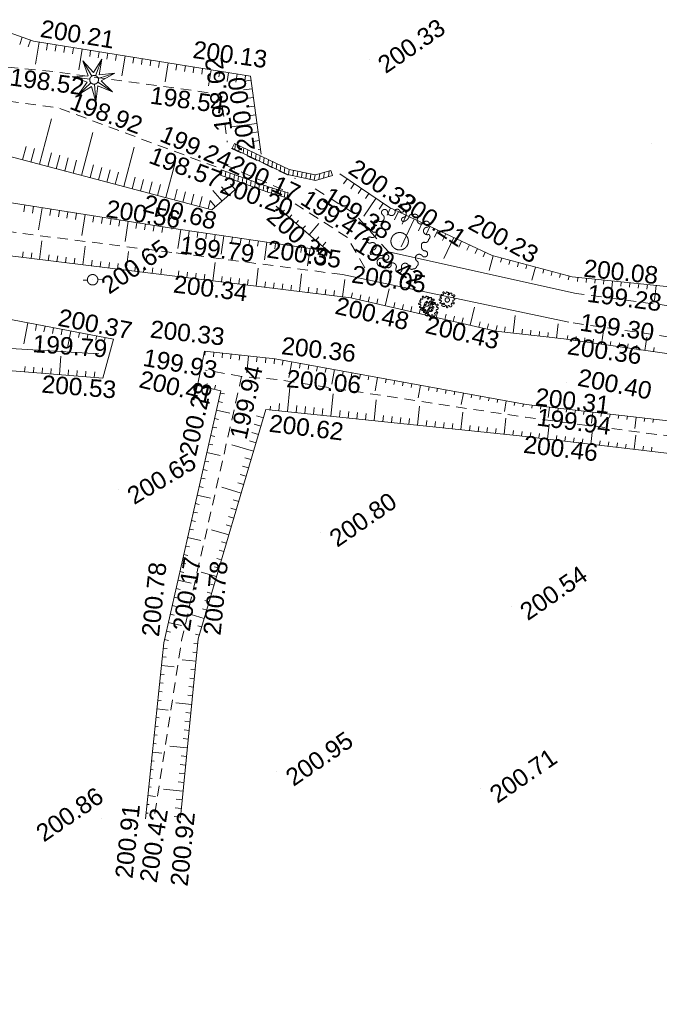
# Model space of a CAD drawing. Header units: millimetres. Extents: x -446952 to 537903, y -185749 to 168493.
# Tile 7 of 155: x -295447 to -258780, y 78059 to 134524. Entities that reach past the tile are written whole.
import ezdxf
from ezdxf.xclip import XClip

# ---------------------------------------------------------------- set-up
doc = ezdxf.new("R2010")
doc.units = ezdxf.units.MM
doc.header["$MEASUREMENT"] = 0
doc.header["$XCLIPFRAME"] = 0
doc.linetypes.add('FOSSE', pattern=[1000, 600, -400])
doc.linetypes.add('Wipeout_Contour', pattern=[1000, 0, -1000])
for name, color, linetype in [('02 AF-17-0322 ZAE POMME- CHANTIER-2018-09-26_2_2D - Dessins placés - Géomètre.2D', 7, 'Continuous'), ('02 AF-17-0322 ZAE POMME- CHANTIER-2018-09-26_2_X-PTS TOPO-TEXTE TOPOALT', 7, 'Continuous'), ('02 AF-17-0322 ZAE POMME- CHANTIER-2018-09-26_2_X-PTS TOPO-TOPOPOINT', 7, 'Continuous'), ('02 AF-17-0322 ZAE POMME- CHANTIER-2018-09-26_2_Y-FDP TOPO-TOP_AXE_FOSSE', 7, 'Continuous'), ('02 AF-17-0322 ZAE POMME- CHANTIER-2018-09-26_2_Y-FDP TOPO-TOP_BARBULE', 7, 'Continuous'), ('02 AF-17-0322 ZAE POMME- CHANTIER-2018-09-26_2_Y-FDP TOPO-TOP_BATI', 7, 'Continuous'), ('02 AF-17-0322 ZAE POMME- CHANTIER-2018-09-26_2_Y-FDP TOPO-TOP_BORNE', 7, 'Continuous'), ('02 AF-17-0322 ZAE POMME- CHANTIER-2018-09-26_2_Y-FDP TOPO-TOP_TALUS', 7, 'Continuous'), ('02 AF-17-0322 ZAE POMME- CHANTIER-2018-09-26_2_Y-FDP TOPO-TOP_VEGETATION_symb', 7, 'Continuous'), ('2D - Dessins placés - Géomètre.2D', 7, 'Continuous')]:
    doc.layers.add(name, color=color, linetype=linetype)
doc.styles.add('STYLE_GENERE_4', font='txt')
pattern_1 = [(79.527072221, (-56559339.06, -2771872407.82), (-249.76858961, 46.169813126), [])]

# ---------------------------------------------------------------- blocks, each defined once
blk = doc.blocks.new('Dessin_1_2', base_point=(-56559339, -2771872408))
at = {"color": 254, "linetype": 'Wipeout_Contour', "lineweight": 0, "ltscale": 2094265.569888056}
blk.add_wipeout([(-446952, -185749), (537903, -185749), (537903, 168493), (-446952, 168064)], dxfattribs=at).dxf.layer = '02 AF-17-0322 ZAE POMME- CHANTIER-2018-09-26_2_2D - Dessins placés - Géomètre.2D'
at = {"layer": '02 AF-17-0322 ZAE POMME- CHANTIER-2018-09-26_2_Y-FDP TOPO-TOP_BATI', "linetype": 'Continuous', "lineweight": 15, "true_color": 0xa80f02}
h = blk.add_hatch(dxfattribs=at)
h.set_pattern_fill('ANSI31_0002', color=14, style=0, pattern_type=2)
h.set_pattern_definition(pattern_1)
h.paths.add_polyline_path([(-283128, 127428), (-283258, 127157), (-280097, 125648), (-278480, 125310), (-277523, 125587), (-277606, 125876), (-278492, 125619), (-280001, 125934)])
h = blk.add_hatch(dxfattribs=at)
h.set_pattern_fill('ANSI31_0002', color=14, style=0, pattern_type=2)
h.set_pattern_definition(pattern_1)
h.paths.add_polyline_path([(-283889, 125907), (-283990, 125624), (-281224, 124642), (-280142, 124307), (-280053, 124594), (-281130, 124927)])
at = {"layer": '02 AF-17-0322 ZAE POMME- CHANTIER-2018-09-26_2_X-PTS TOPO-TOPOPOINT', "color": 14, "linetype": 'Continuous', "lineweight": 15, "true_color": 0xa80f02}
for p, q in [((-294652, 133288), (-294652, 133288)), ((-275414, 132265), (-275414, 132265)), ((-293439, 131540), (-293439, 131540)), ((-291183, 131077), (-291183, 131077)), ((-282223, 131279), (-282223, 131279)), ((-283929, 130243), (-283929, 130243)), ((-293226, 129466), (-293226, 129466)), ((-283547, 127503), (-283547, 127504)), ((-283305, 127141), (-283305, 127141)), ((-283258, 127157), (-283258, 127157)), ((-259250, 127418), (-259250, 127418)), ((-281608, 126820), (-281608, 126820)), ((-284186, 126079), (-284186, 126079)), ((-283664, 126192), (-283664, 126192)), ((-283889, 125907), (-283889, 125907)), ((-280097, 125648), (-280097, 125648)), ((-279643, 125413), (-279643, 125413)), ((-277523, 125587), (-277523, 125587)), ((-277097, 125677), (-277097, 125677)), ((-282713, 125111), (-282713, 125111)), ((-281130, 124927), (-281130, 124927)), ((-278501, 124823), (-278501, 124823)), ((-278480, 125310), (-278480, 125310)), ((-280103, 124662), (-280103, 124662)), ((-280053, 124594), (-280053, 124594)), ((-280740, 123830), (-280740, 123830)), ((-279664, 123971), (-279664, 123971)), ((-274249, 123754), (-274249, 123754)), ((-284425, 123621), (-284425, 123621)), ((-276278, 123420), (-276278, 123420)), ((-286752, 122572), (-286752, 122572)), ((-276663, 122038), (-276663, 122038)), ((-273665, 121818), (-273665, 121818)), ((-286730, 121179), (-286730, 121179)), ((-277754, 121253), (-277754, 121253)), ((-274303, 121210), (-274303, 121210)), ((-268357, 121004), (-268357, 121004)), ((-275670, 120300), (-275670, 120300)), ((-286858, 119859), (-286858, 119859)), ((-276949, 119907), (-276949, 119907)), ((-263779, 119769), (-263779, 119769)), ((-291267, 119610), (-291267, 119610)), ((-276473, 118580), (-276473, 118580)), ((-263555, 118818), (-263555, 118818)), ((-272107, 118212), (-272107, 118212)), ((-270933, 118454), (-270933, 118454)), ((-271886, 117918), (-271886, 117918)), ((-263974, 117174), (-263974, 117174)), ((-268155, 116660), (-268155, 116660)), ((-290062, 116197), (-290062, 116197)), ((-264257, 116216), (-264257, 116216)), ((-290903, 115359), (-290903, 115359)), ((-284857, 115514), (-284857, 115514)), ((-280806, 115075), (-280806, 115075)), ((-284804, 114435), (-284804, 114435)), ((-282725, 114064), (-282725, 114064)), ((-290677, 113973), (-290677, 113973)), ((-285248, 113550), (-285248, 113550)), ((-280694, 113886), (-280694, 113886)), ((-264072, 113708), (-264072, 113708)), ((-283910, 113235), (-283910, 113235)), ((-266415, 112462), (-266415, 112462)), ((-281332, 112177), (-281332, 112177)), ((-266450, 111722), (-266450, 111722)), ((-266786, 110667), (-266786, 110667)), ((-289781, 107608), (-289781, 107608)), ((-278194, 105099), (-278194, 105099)), ((-267266, 100894), (-267266, 100894)), ((-286162, 98926), (-286162, 98926)), ((-285210, 99017), (-285210, 99017)), ((-287192, 98785), (-287192, 98785)), ((-280699, 91391), (-280699, 91391)), ((-269004, 90418), (-269004, 90418)), ((-290764, 88723), (-290764, 88723)), ((-288235, 88704), (-288235, 88704)), ((-287748, 88721), (-287748, 88721)), ((-286237, 88771), (-286237, 88771))]:
    blk.add_line(p, q, dxfattribs=at)
at = {"layer": '02 AF-17-0322 ZAE POMME- CHANTIER-2018-09-26_2_Y-FDP TOPO-TOP_AXE_FOSSE', "color": 14, "linetype": 'FOSSE', "lineweight": 15, "true_color": 0xa80f02, "flags": 128}
for points in [[(-390227, 168088), (-384301, 165693), (-370619, 160159), (-354196, 154175), (-336426, 146316), (-319641, 140682), (-301976, 130651), (-293226, 129466), (-284186, 126079)], [(-385635, 168090), (-383685, 167295), (-370011, 161696), (-353599, 155602), (-335594, 148202), (-318700, 141999), (-301682, 132311), (-293439, 131540), (-283929, 130243), (-283547, 127503)], [(-286730, 121179), (-303133, 123264), (-326038, 125379), (-344938, 126561), (-361277, 128069)], [(-283305, 127141), (-279643, 125413)], [(-283664, 126192), (-280103, 124662)], [(-278501, 124823), (-276278, 123420), (-274303, 121210)], [(-275670, 120300), (-276663, 122038), (-279664, 123971)], [(-276949, 119907), (-286730, 121179)], [(-187934, 111033), (-193338, 109633), (-196506, 110478), (-210366, 111364), (-222108, 112763), (-230243, 114294), (-243371, 116162), (-263555, 118818)], [(-187941, 108312), (-193420, 107964), (-196565, 109316), (-209872, 109596), (-222359, 111425), (-230432, 112515), (-243691, 114205), (-263974, 117174)], [(-280694, 113886), (-282725, 114064), (-286162, 98926), (-287748, 88721)], [(-282725, 114064), (-284804, 114435)], [(-226201, 106590), (-237224, 107656), (-251812, 109814), (-266450, 111722), (-280694, 113886)]]:
    blk.add_lwpolyline(points, dxfattribs=at)
at = {"layer": '02 AF-17-0322 ZAE POMME- CHANTIER-2018-09-26_2_Y-FDP TOPO-TOP_AXE_FOSSE', "color": 14, "linetype": 'Continuous', "lineweight": 15, "true_color": 0xa80f02, "flags": 128}
for points in [[(-263555, 118818), (-274303, 121210)], [(-349604, 119617), (-333084, 118691), (-317242, 117647), (-296289, 115689), (-290903, 115359)]]:
    blk.add_lwpolyline(points, dxfattribs=at)
at = {"layer": '02 AF-17-0322 ZAE POMME- CHANTIER-2018-09-26_2_Y-FDP TOPO-TOP_BARBULE', "color": 14, "linetype": 'Continuous', "lineweight": 15, "true_color": 0xa80f02}
for p, q in [((-295297, 133518), (-295446, 133099)), ((-294826, 133350), (-294964, 132960)), ((-294340, 133238), (-294546, 131966)), ((-293847, 133158), (-293907, 132785)), ((-293353, 133078), (-293412, 132713)), ((-292860, 132999), (-292918, 132637)), ((-292366, 132919), (-292424, 132561)), ((-291872, 132839), (-292064, 131655)), ((-291379, 132759), (-291436, 132407)), ((-290885, 132679), (-290942, 132330)), ((-290392, 132600), (-290448, 132253)), ((-289898, 132520), (-289954, 132176)), ((-289404, 132440), (-289588, 131305)), ((-288911, 132360), (-288965, 132023)), ((-288417, 132280), (-288471, 131946)), ((-287924, 132201), (-287977, 131869)), ((-287430, 132121), (-287483, 131792)), ((-286936, 132041), (-287112, 130955)), ((-286443, 131961), (-286495, 131638)), ((-285949, 131882), (-286001, 131562)), ((-285456, 131802), (-285507, 131485)), ((-284962, 131722), (-285013, 131408)), ((-284468, 131642), (-284617, 130722)), ((-283975, 131562), (-284025, 131254)), ((-283481, 131483), (-283561, 130988)), ((-282988, 131403), (-283063, 130936)), ((-282494, 131323), (-282545, 131008)), ((-282192, 131056), (-282545, 131008)), ((-282124, 130561), (-282617, 130493)), ((-282055, 130066), (-282491, 130006)), ((-281987, 129570), (-282422, 129510)), ((-294316, 126233), (-293627, 128844)), ((-281919, 129075), (-282354, 129015)), ((-281851, 128580), (-283300, 128380)), ((-291899, 125594), (-291251, 128051)), ((-281782, 128084), (-282217, 128024)), ((-295283, 126488), (-295084, 127243)), ((-294800, 126360), (-294597, 127129)), ((-289482, 124956), (-288885, 127218)), ((-281714, 127589), (-282072, 127540)), ((-281646, 127094), (-281773, 127076)), ((-293833, 126105), (-293626, 126889)), ((-293349, 125977), (-293146, 126749)), ((-292866, 125850), (-292665, 126610)), ((-292383, 125722), (-292185, 126471)), ((-291416, 125467), (-291224, 126192)), ((-290932, 125339), (-290744, 126053)), ((-287065, 124318), (-286519, 126385)), ((-290449, 125212), (-290264, 125913)), ((-289965, 125084), (-289783, 125774)), ((-288999, 124829), (-288822, 125495)), ((-288515, 124701), (-288342, 125356)), ((-276683, 125397), (-276879, 125108)), ((-288032, 124573), (-287862, 125217)), ((-287548, 124446), (-287381, 125078)), ((-286581, 124190), (-286421, 124799)), ((-283467, 124454), (-283887, 124937)), ((-283090, 124783), (-283365, 125098)), ((-276269, 125118), (-276462, 124831)), ((-275854, 124838), (-276046, 124554)), ((-286098, 124063), (-285940, 124660)), ((-285615, 123935), (-285460, 124520)), ((-285131, 123807), (-284980, 124381)), ((-283844, 124126), (-284370, 124730)), ((-275025, 124278), (-275721, 123248)), ((-275440, 124558), (-275632, 124274)), ((-295148, 123899), (-295209, 123511)), ((-294654, 123821), (-294715, 123436)), ((-294160, 123743), (-294361, 122473)), ((-293667, 123665), (-293726, 123287)), ((-284648, 123680), (-284525, 124146)), ((-284222, 123798), (-284525, 124146)), ((-274611, 123998), (-274837, 123664)), ((-274192, 123727), (-274386, 123311)), ((-293173, 123587), (-293232, 123213)), ((-292679, 123509), (-292737, 123138)), ((-292185, 123430), (-292243, 123064)), ((-291691, 123352), (-291882, 122143)), ((-291197, 123274), (-291254, 122915)), ((-290703, 123196), (-290760, 122841)), ((-290209, 123118), (-290265, 122766)), ((-280362, 123503), (-280274, 123605)), ((-279983, 123176), (-279850, 123331)), ((-273739, 123516), (-273955, 123053)), ((-273286, 123304), (-273521, 122800)), ((-289716, 123040), (-289771, 122692)), ((-289222, 122962), (-289403, 121812)), ((-288728, 122884), (-288782, 122543)), ((-288234, 122806), (-288287, 122468)), ((-287740, 122728), (-287793, 122394)), ((-287246, 122650), (-287298, 122319)), ((-286713, 122566), (-286722, 122509)), ((-279605, 122850), (-279461, 123017)), ((-279226, 122523), (-279071, 122703)), ((-278848, 122196), (-278294, 122838)), ((-272833, 123093), (-273580, 121491)), ((-272380, 122881), (-272593, 122425)), ((-271926, 122670), (-272128, 122237)), ((-286219, 122494), (-286378, 121410)), ((-285724, 122421), (-285771, 122098)), ((-285229, 122349), (-285276, 122027)), ((-284734, 122276), (-284781, 121957)), ((-284240, 122204), (-284286, 121886)), ((-283745, 122131), (-283899, 121079)), ((-283250, 122059), (-283296, 121745)), ((-282756, 121986), (-282801, 121674)), ((-278469, 121870), (-278292, 122075)), ((-271473, 122458), (-271664, 122050)), ((-271020, 122247), (-271200, 121863)), ((-270567, 122035), (-271128, 120835)), ((-294303, 120772), (-294170, 121851)), ((-291821, 120468), (-291690, 121538)), ((-282261, 121913), (-282306, 121604)), ((-281766, 121841), (-281811, 121533)), ((-281271, 121768), (-281421, 120749)), ((-280777, 121696), (-280821, 121392)), ((-280282, 121623), (-280326, 121321)), ((-279787, 121551), (-279831, 121251)), ((-279293, 121478), (-279336, 121180)), ((-278798, 121406), (-278943, 120418)), ((-278090, 121543), (-277902, 121761)), ((-270114, 121824), (-270271, 121488)), ((-269661, 121612), (-269807, 121300)), ((-269208, 121401), (-269342, 121113)), ((-295295, 120894), (-295255, 121219)), ((-294799, 120833), (-294759, 121157)), ((-293806, 120711), (-293767, 121034)), ((-293310, 120650), (-293270, 120973)), ((-292814, 120590), (-292774, 120912)), ((-292317, 120529), (-292278, 120850)), ((-289340, 120163), (-289210, 121225)), ((-278303, 121333), (-278346, 121039)), ((-277808, 121261), (-277851, 120968)), ((-268755, 121189), (-268878, 120925)), ((-268298, 120988), (-268525, 120147)), ((-267815, 120858), (-267882, 120611)), ((-291325, 120407), (-291286, 120727)), ((-290829, 120346), (-290789, 120666)), ((-290332, 120285), (-290293, 120605)), ((-289836, 120224), (-289797, 120543)), ((-288843, 120103), (-288804, 120420)), ((-288347, 120042), (-288308, 120359)), ((-287851, 119981), (-287812, 120298)), ((-284377, 119553), (-284249, 120593)), ((-281896, 119248), (-281770, 120274)), ((-267333, 120727), (-267398, 120485)), ((-266850, 120597), (-266914, 120360)), ((-266367, 120467), (-266430, 120235)), ((-265885, 120337), (-266088, 119582)), ((-287355, 119920), (-287316, 120236)), ((-286362, 119798), (-286323, 120113)), ((-285866, 119737), (-285827, 120051)), ((-285370, 119676), (-285331, 119989)), ((-284873, 119615), (-284835, 119927)), ((-283881, 119492), (-283843, 119803)), ((-283385, 119431), (-283346, 119741)), ((-279415, 118942), (-279290, 119955)), ((-265402, 120206), (-265462, 119985)), ((-264919, 120076), (-264977, 119860)), ((-264436, 119946), (-264493, 119735)), ((-263954, 119816), (-264009, 119610)), ((-263445, 119735), (-263468, 119514)), ((-282888, 119370), (-282850, 119680)), ((-282392, 119309), (-282354, 119618)), ((-281400, 119187), (-281362, 119494)), ((-280903, 119126), (-280866, 119432)), ((-280407, 119065), (-280369, 119370)), ((-279911, 119003), (-279873, 119308)), ((-278918, 118881), (-278881, 119184)), ((-276933, 118637), (-276812, 119625)), ((-262948, 119684), (-262971, 119460)), ((-262451, 119633), (-262474, 119406)), ((-261953, 119582), (-261977, 119351)), ((-261456, 119532), (-261535, 118750)), ((-260958, 119481), (-260983, 119243)), ((-260461, 119430), (-260486, 119189)), ((-259963, 119379), (-259988, 119135)), ((-259466, 119329), (-259491, 119080)), ((-258969, 119278), (-259054, 118438)), ((-278422, 118820), (-278385, 119122)), ((-277926, 118759), (-277889, 119060)), ((-277430, 118698), (-277393, 118998)), ((-276438, 118572), (-276373, 118853)), ((-275951, 118460), (-275885, 118743)), ((-275463, 118347), (-275397, 118633)), ((-274489, 118122), (-274266, 119089)), ((-274976, 118235), (-274910, 118522)), ((-274002, 118010), (-273934, 118302)), ((-273515, 117897), (-273447, 118192)), ((-273027, 117785), (-272959, 118082)), ((-272053, 117560), (-271821, 118564)), ((-269617, 116998), (-269377, 118039)), ((-272540, 117672), (-272471, 117971)), ((-271566, 117448), (-271496, 117751)), ((-271079, 117335), (-271008, 117641)), ((-270591, 117223), (-270520, 117531)), ((-267162, 116547), (-267046, 117561)), ((-294974, 117134), (-295204, 115928)), ((-294482, 117040), (-294549, 116693)), ((-293991, 116946), (-294055, 116615)), ((-270104, 117110), (-270033, 117420)), ((-269130, 116885), (-269057, 117200)), ((-268643, 116773), (-268570, 117090)), ((-268155, 116661), (-268082, 116980)), ((-267659, 116604), (-267623, 116919)), ((-264678, 116264), (-264584, 117090)), ((-293500, 116853), (-293561, 116536)), ((-293009, 116759), (-293067, 116457)), ((-292518, 116665), (-292700, 115711)), ((-292027, 116572), (-292078, 116300)), ((-291536, 116478), (-291584, 116222)), ((-291044, 116384), (-291090, 116143)), ((-266665, 116490), (-266632, 116783)), ((-266168, 116434), (-266136, 116715)), ((-265672, 116377), (-265641, 116647)), ((-265175, 116320), (-265145, 116580)), ((-264066, 116188), (-264033, 116423)), ((-263571, 116118), (-263538, 116352)), ((-262086, 115908), (-261976, 116683)), ((-259611, 115556), (-259502, 116323)), ((-290553, 116291), (-290586, 116118)), ((-263076, 116048), (-263043, 116282)), ((-262581, 115978), (-262548, 116211)), ((-261591, 115837), (-261558, 116069)), ((-261096, 115767), (-261063, 115999)), ((-260601, 115697), (-260568, 115928)), ((-260106, 115627), (-260073, 115857)), ((-293169, 114172), (-293085, 115227)), ((-284814, 115509), (-284838, 115293)), ((-284317, 115455), (-284345, 115195)), ((-283820, 115402), (-283849, 115133)), ((-283323, 115348), (-283353, 115070)), ((-282826, 115294), (-282857, 115008)), ((-282329, 115240), (-282433, 114280)), ((-259116, 115486), (-259083, 115716)), ((-295163, 114330), (-295138, 114638)), ((-281832, 115186), (-281863, 114901)), ((-281335, 115132), (-281365, 114849)), ((-280837, 115078), (-280868, 114798)), ((-280345, 114991), (-280394, 114721)), ((-279853, 114902), (-280015, 114012)), ((-279361, 114813), (-279409, 114549)), ((-278869, 114723), (-278917, 114463)), ((-278377, 114634), (-278424, 114377)), ((-294664, 114291), (-294639, 114601)), ((-294166, 114251), (-294141, 114563)), ((-293667, 114211), (-293642, 114526)), ((-292670, 114132), (-292645, 114451)), ((-292172, 114092), (-292146, 114413)), ((-291674, 114052), (-291648, 114376)), ((-291175, 114013), (-291149, 114338)), ((-277885, 114545), (-277931, 114291)), ((-277393, 114455), (-277545, 113622)), ((-276901, 114366), (-276946, 114119)), ((-276409, 114277), (-276454, 114033)), ((-275918, 114187), (-275961, 113948)), ((-275426, 114098), (-275468, 113862)), ((-284761, 113436), (-284708, 113664)), ((-284275, 113321), (-284219, 113556)), ((-274934, 114009), (-275075, 113232)), ((-274442, 113919), (-274483, 113690)), ((-273950, 113830), (-273991, 113604)), ((-273458, 113741), (-273498, 113518)), ((-272966, 113652), (-273006, 113432)), ((-272474, 113562), (-272605, 112842)), ((-283938, 113113), (-283710, 113061)), ((-280103, 112049), (-279960, 113425)), ((-277616, 111791), (-277483, 113073)), ((-271982, 113473), (-272020, 113260)), ((-271490, 113384), (-271528, 113174)), ((-270998, 113294), (-271035, 113089)), ((-270506, 113205), (-270543, 113003)), ((-270014, 113116), (-270134, 112452)), ((-269522, 113026), (-269558, 112831)), ((-269030, 112937), (-269065, 112745)), ((-284049, 112625), (-283821, 112574)), ((-281097, 112152), (-281075, 112369)), ((-280600, 112101), (-280557, 112519)), ((-279605, 111997), (-279563, 112405)), ((-275129, 111533), (-275006, 112720)), ((-272643, 111275), (-272529, 112368)), ((-268538, 112848), (-268572, 112659)), ((-268046, 112759), (-268080, 112573)), ((-267554, 112669), (-267664, 112063)), ((-267062, 112580), (-267095, 112401)), ((-266570, 112491), (-266602, 112315)), ((-266075, 112423), (-266096, 112246)), ((-265578, 112365), (-265599, 112186)), ((-284159, 112138), (-283401, 111966)), ((-281474, 111697), (-281876, 111815)), ((-279108, 111946), (-279066, 112347)), ((-278611, 111894), (-278570, 112290)), ((-278113, 111842), (-278073, 112233)), ((-277119, 111739), (-277079, 112118)), ((-276621, 111688), (-276583, 112061)), ((-276124, 111636), (-276086, 112004)), ((-275627, 111584), (-275589, 111946)), ((-274632, 111481), (-274596, 111832)), ((-270156, 111017), (-270052, 112016)), ((-265082, 112308), (-265152, 111706)), ((-264585, 112250), (-264606, 112068)), ((-264088, 112192), (-264110, 112009)), ((-263592, 112135), (-263613, 111949)), ((-263095, 112077), (-263117, 111890)), ((-262598, 112020), (-262672, 111390)), ((-262102, 111962), (-262124, 111771)), ((-261605, 111904), (-261627, 111712)), ((-261108, 111847), (-261131, 111653)), ((-284270, 111650), (-284043, 111599)), ((-281615, 111217), (-282010, 111334)), ((-274135, 111430), (-274099, 111775)), ((-273637, 111378), (-273602, 111717)), ((-273140, 111326), (-273105, 111660)), ((-272145, 111223), (-272112, 111546)), ((-271648, 111172), (-271615, 111488)), ((-271151, 111120), (-271119, 111431)), ((-270653, 111068), (-270622, 111374)), ((-269659, 110965), (-269628, 111259)), ((-267669, 110759), (-267576, 111664)), ((-265185, 110477), (-265085, 111328)), ((-260612, 111789), (-260634, 111593)), ((-260115, 111731), (-260191, 111073)), ((-259618, 111674), (-259642, 111475)), ((-259122, 111616), (-259145, 111415)), ((-284492, 110675), (-284264, 110623)), ((-284381, 111163), (-284153, 111111)), ((-281756, 110738), (-282144, 110852)), ((-269161, 110914), (-269132, 111202)), ((-268664, 110862), (-268635, 111145)), ((-268167, 110810), (-268138, 111087)), ((-267172, 110707), (-267145, 110973)), ((-266675, 110654), (-266644, 110914)), ((-266178, 110595), (-266148, 110853)), ((-265682, 110536), (-265652, 110793)), ((-264689, 110418), (-264659, 110672)), ((-262703, 110183), (-262605, 111011)), ((-260220, 109889), (-260125, 110693)), ((-284602, 110188), (-284375, 110136)), ((-282039, 109778), (-283283, 110145)), ((-281898, 110258), (-282278, 110370)), ((-264192, 110360), (-264162, 110612)), ((-263696, 110301), (-263666, 110552)), ((-263199, 110242), (-263170, 110492)), ((-262206, 110124), (-262177, 110371)), ((-261710, 110065), (-261681, 110311)), ((-261213, 110006), (-261184, 110251)), ((-260717, 109948), (-260688, 110190)), ((-284713, 109700), (-283955, 109528)), ((-259724, 109830), (-259695, 110070)), ((-259227, 109771), (-259199, 110010)), ((-284824, 109212), (-284596, 109161)), ((-282180, 109299), (-282546, 109407)), ((-284935, 108725), (-284707, 108673)), ((-282463, 108340), (-282814, 108443)), ((-282322, 108819), (-282680, 108925)), ((-285045, 108237), (-284818, 108186)), ((-282604, 107860), (-282948, 107961)), ((-285156, 107750), (-284928, 107698)), ((-282746, 107380), (-283868, 107711)), ((-285378, 106774), (-285150, 106723)), ((-285267, 107262), (-284508, 107090)), ((-282887, 106901), (-283216, 106998)), ((-285488, 106287), (-285261, 106235)), ((-283028, 106421), (-283350, 106516)), ((-285599, 105799), (-285371, 105748)), ((-283170, 105942), (-283485, 106034)), ((-285710, 105312), (-285482, 105260)), ((-283452, 104982), (-284453, 105277)), ((-283311, 105462), (-283619, 105553)), ((-285821, 104824), (-285062, 104652)), ((-283594, 104503), (-283887, 104589)), ((-285931, 104337), (-285704, 104285)), ((-283735, 104023), (-284021, 104107)), ((-286153, 103361), (-285925, 103310)), ((-286042, 103849), (-285814, 103797)), ((-283876, 103544), (-284155, 103626)), ((-286264, 102874), (-286036, 102822)), ((-284159, 102584), (-285038, 102843)), ((-284018, 103064), (-284289, 103144)), ((-286374, 102386), (-285615, 102214)), ((-286485, 101899), (-286257, 101847)), ((-284442, 101625), (-284691, 101698)), ((-284300, 102105), (-284557, 102180)), ((-286596, 101411), (-286368, 101359)), ((-284583, 101145), (-284825, 101217)), ((-286707, 100923), (-286479, 100872)), ((-284724, 100666), (-284959, 100735)), ((-286928, 99948), (-286169, 99776)), ((-286817, 100436), (-286589, 100384)), ((-284866, 100186), (-285623, 100409)), ((-287039, 99461), (-286811, 99409)), ((-285007, 99707), (-285227, 99771)), ((-287150, 98973), (-286919, 98921)), ((-285148, 99227), (-285361, 99290)), ((-287224, 98480), (-286989, 98455)), ((-285288, 98240), (-285520, 98263)), ((-285238, 98737), (-285463, 98760)), ((-287275, 97982), (-287047, 97959)), ((-285338, 97742), (-286132, 97822)), ((-287327, 97485), (-286586, 97408)), ((-285388, 97245), (-285632, 97269)), ((-287378, 96988), (-287162, 96965)), ((-285438, 96747), (-285689, 96772)), ((-287481, 95993), (-287277, 95972)), ((-287430, 96490), (-287220, 96468)), ((-285487, 96250), (-285745, 96276)), ((-287532, 95495), (-287335, 95475)), ((-285537, 95752), (-285801, 95779)), ((-287584, 94998), (-286945, 94932)), ((-285587, 95255), (-286489, 95345)), ((-287635, 94501), (-287450, 94482)), ((-285637, 94757), (-285914, 94785)), ((-287687, 94003), (-287507, 93985)), ((-285737, 93762), (-286027, 93791)), ((-285687, 94260), (-285971, 94288)), ((-287738, 93506), (-287565, 93488)), ((-285787, 93265), (-286083, 93294)), ((-287790, 93009), (-287622, 92991)), ((-285837, 92767), (-286847, 92869)), ((-287841, 92511), (-287304, 92456)), ((-285886, 92270), (-286196, 92301)), ((-287944, 91517), (-287795, 91501)), ((-287893, 92014), (-287737, 91998)), ((-285936, 91772), (-286252, 91804)), ((-287995, 91019), (-287853, 91005)), ((-285986, 91275), (-286309, 91307)), ((-288047, 90522), (-287910, 90508)), ((-286086, 90280), (-287204, 90392)), ((-286036, 90777), (-286365, 90810)), ((-288098, 90025), (-287663, 89980)), ((-286136, 89782), (-286478, 89816)), ((-288150, 89527), (-288025, 89514)), ((-286186, 89285), (-286534, 89320)), ((-288201, 89030), (-288083, 89018)), ((-286235, 88787), (-286590, 88823))]:
    blk.add_line(p, q, dxfattribs=at)
at = {"layer": '02 AF-17-0322 ZAE POMME- CHANTIER-2018-09-26_2_Y-FDP TOPO-TOP_BATI', "color": 14, "linetype": 'Continuous', "lineweight": 15, "true_color": 0xa80f02, "flags": 128}
for points in [[(-283128, 127428), (-283258, 127157)], [(-277523, 125587), (-278480, 125310), (-280097, 125648), (-283258, 127157)], [(-277606, 125876), (-278492, 125619), (-280001, 125934), (-283128, 127428)], [(-283889, 125907), (-283990, 125624)], [(-283990, 125624), (-281224, 124642), (-280142, 124307)], [(-283889, 125907), (-281130, 124927), (-280053, 124594)], [(-277606, 125876), (-277523, 125587)], [(-280053, 124594), (-280142, 124307)]]:
    blk.add_lwpolyline(points, dxfattribs=at)
at = {"layer": '02 AF-17-0322 ZAE POMME- CHANTIER-2018-09-26_2_Y-FDP TOPO-TOP_BORNE', "color": 14, "linetype": 'Continuous', "lineweight": 15, "true_color": 0xa80f02, "flags": 128}
for points in [[(-291567, 119594), (-291814, 119582)], [(-291567, 119594), (-291814, 119582)], [(-291567, 119594), (-291814, 119582)], [(-290703, 119638), (-290968, 119625)], [(-290703, 119638), (-290968, 119625)], [(-290703, 119638), (-290968, 119625)]]:
    blk.add_lwpolyline(points, dxfattribs=at)
at = {"layer": '02 AF-17-0322 ZAE POMME- CHANTIER-2018-09-26_2_Y-FDP TOPO-TOP_BORNE', "color": 14, "linetype": 'Continuous', "lineweight": 15, "true_color": 0xa80f02}
blk.add_circle((-291267, 119610), 300, dxfattribs=at)
blk.add_circle((-291267, 119610), 300, dxfattribs=at)
blk.add_circle((-291267, 119610), 300, dxfattribs=at)
at = {"layer": '02 AF-17-0322 ZAE POMME- CHANTIER-2018-09-26_2_Y-FDP TOPO-TOP_TALUS', "color": 14, "linetype": 'Continuous', "lineweight": 15, "true_color": 0xa80f02, "flags": 128}
for points in [[(-282713, 125111), (-284425, 123621), (-302730, 128454), (-324677, 140208), (-334838, 144248), (-369197, 157676), (-386549, 164810), (-395280, 168086)], [(-373313, 164593), (-369848, 163228), (-352778, 156718), (-335974, 149894), (-318175, 143146), (-301084, 135575), (-294652, 133288), (-282223, 131279), (-281608, 126820)], [(-286752, 122572), (-302701, 125092), (-326061, 126878), (-344197, 128154), (-361899, 129638)], [(-286858, 119859), (-303114, 121853), (-326039, 123896), (-345143, 125084), (-361551, 126530)], [(-277097, 125677), (-274249, 123754), (-268357, 121004), (-263779, 119769)], [(-280740, 123830), (-277754, 121253), (-286752, 122572)], [(-290062, 116197), (-296264, 117379), (-316815, 119128), (-333362, 120007), (-349311, 120495)], [(-286858, 119859), (-276473, 118580), (-268155, 116660), (-264257, 116216)], [(-263974, 117174), (-276949, 119907)], [(-190380, 112868), (-190837, 111558), (-210061, 113112), (-229271, 115108), (-243269, 117677), (-263779, 119769)], [(-290677, 113973), (-295887, 114388), (-317388, 116060), (-333137, 117138), (-349703, 118148)], [(-290677, 113973), (-290062, 116197)], [(-187986, 107526), (-191947, 106595), (-197295, 108363), (-198560, 108402), (-209987, 108685), (-222592, 110448), (-230299, 111708), (-243562, 113279), (-264257, 116216)], [(-284857, 115514), (-285248, 113550)], [(-225387, 107405), (-236874, 108670), (-251788, 110765), (-266415, 112462), (-280806, 115075), (-284857, 115514)], [(-285248, 113550), (-283910, 113235), (-287192, 98785), (-288235, 88704)], [(-281332, 112177), (-285210, 99017), (-286237, 88771)], [(-225551, 105123), (-237341, 106601), (-252187, 108936), (-266786, 110667), (-281332, 112177)]]:
    blk.add_lwpolyline(points, dxfattribs=at)
at = {"layer": '02 AF-17-0322 ZAE POMME- CHANTIER-2018-09-26_2_Y-FDP TOPO-TOP_VEGETATION_symb', "color": 14, "linetype": 'Continuous', "lineweight": 15, "true_color": 0xa80f02, "flags": 128}
for points in [[(-292431, 131249), (-291527, 131305), (-291826, 132160)], [(-291826, 132160), (-291219, 131488), (-290738, 132255)], [(-291311, 131292), (-291826, 132160)], [(-291095, 131311), (-290738, 132255)], [(-290738, 132255), (-290884, 131361), (-289985, 131463)], [(-292095, 130209), (-291576, 130951), (-292431, 131249)], [(-291431, 131111), (-292431, 131249)], [(-290945, 131154), (-289985, 131463)], [(-289985, 131463), (-290775, 131021), (-290134, 130381)], [(-291364, 130905), (-292095, 130209)], [(-291073, 129823), (-291329, 130691), (-292095, 130209)], [(-291161, 130828), (-291073, 129823)], [(-290134, 130381), (-290973, 130723), (-291073, 129823)], [(-290975, 130939), (-290134, 130381)]]:
    blk.add_lwpolyline(points, dxfattribs=at)
at = {"layer": '02 AF-17-0322 ZAE POMME- CHANTIER-2018-09-26_2_Y-FDP TOPO-TOP_VEGETATION_symb', "color": 14, "linetype": 'Continuous', "lineweight": 15, "true_color": 0xa80f02}
for centre, radius in [((-291183, 131077), 250), ((-273665, 121818), 500), ((-270933, 118454), 125), ((-272107, 118212), 125), ((-271886, 117918), 125)]:
    blk.add_circle(centre, radius, dxfattribs=at)
for centre, radius, start, end in [((-274527, 123468), 176, 119.1872, 232.8694), ((-274762, 123157), 214, 314.1872, 52.8694), ((-274527, 123468), 176, 5.5051, 119.1872), ((-274139, 123505), 214, 185.5051, 284.1872), ((-274139, 123505), 214, 284.1872, 22.8694), ((-273805, 123483), 173, 27.6329, 142.3282), ((-273539, 123594), 117, 195.2461, 346.5409), ((-273433, 123066), 124, 101.4825, 278.174), ((-273482, 123381), 194, 277.1679, 72.9822), ((-273547, 123395), 458, 284.8935, 336.8599), ((-272951, 123198), 176, 60.8288, 174.511), ((-272785, 123159), 209, 8.9769, 112.5446), ((-272450, 123021), 214, 127.1467, 225.8288), ((-275115, 122503), 176, 150.8288, 264.511), ((-274832, 122057), 688, 101.5252, 129.3868), ((-274976, 122884), 154, 75.1375, 272.3139), ((-274762, 123157), 214, 215.5051, 314.1872), ((-272450, 123021), 214, 225.8288, 324.511), ((-272084, 122408), 214, 97.1467, 195.8288), ((-272133, 122795), 176, 30.8288, 144.511), ((-272133, 122795), 176, 277.1467, 30.8288), ((-275382, 121887), 176, 67.1467, 180.8288), ((-275230, 122246), 214, 247.1467, 345.8288), ((-275088, 122253), 87.6, 317.5482, 120.417), ((-272084, 122408), 214, 195.8288, 294.511), ((-272097, 122074), 173, 299.2745, 53.9698), ((-275382, 121887), 176, 180.8288, 294.511), ((-275220, 121532), 214, 15.8288, 114.511), ((-275220, 121532), 214, 277.1467, 15.8288), ((-272260, 121599), 160, 88.66, 204.1618), ((-272199, 121481), 214, 165.8288, 264.511), ((-272188, 121921), 176, 247.1467, 0.8288), ((-275172, 121146), 176, 97.1467, 210.8288), ((-275187, 120765), 321, 60.4199, 114.92), ((-274783, 121726), 725, 250.1949, 294.0503), ((-274715, 120610), 245, 32.0176, 301.4914), ((-274453, 120899), 168, 251.2013, 101.7743), ((-272547, 120858), 214, 135.8288, 234.511), ((-272547, 120858), 214, 37.1467, 135.8288), ((-272236, 121094), 176, 217.1467, 330.8288), ((-272236, 121094), 176, 330.8288, 84.511), ((-274497, 120369), 95.8, 160.5647, 334.3868), ((-274320, 120478), 176, 239.1872, 352.8694), ((-274069, 120499), 87.6, 45.9066, 208.7754), ((-274067, 120356), 214, 335.5051, 74.1872), ((-273353, 120346), 214, 104.1872, 202.8694), ((-273353, 120346), 214, 5.5051, 104.1872), ((-272966, 120383), 176, 185.5051, 299.1872), ((-272875, 120425), 195, 268.4503, 349.8454), ((-272773, 120541), 176, 300.8288, 54.511), ((-273712, 120194), 176, 155.5051, 269.1872), ((-273712, 120194), 176, 269.1872, 22.8694), ((-272323, 118624), 43.9, 119.1872, 232.8694), ((-272381, 118546), 53.5, 314.1872, 52.8694), ((-272323, 118624), 43.9, 5.5051, 119.1872), ((-272226, 118633), 53.5, 185.5051, 284.1872), ((-272226, 118633), 53.5, 284.1872, 22.8694), ((-272142, 118628), 43.2, 27.6329, 142.3282), ((-272076, 118655), 29.3, 195.2461, 346.5409), ((-272061, 118602), 48.5, 277.1679, 72.9822), ((-271929, 118557), 43.9, 60.8288, 174.511), ((-271887, 118547), 52.2, 8.9769, 112.5446), ((-271296, 118625), 43.9, 150.8288, 264.511), ((-271225, 118514), 172, 101.5252, 129.3868), ((-271289, 118563), 21.9, 317.5482, 120.417), ((-271261, 118721), 38.4, 75.1375, 272.3139), ((-271207, 118789), 53.5, 215.5051, 314.1872), ((-271149, 118867), 43.9, 119.1872, 232.8694), ((-271207, 118789), 53.5, 314.1872, 52.8694), ((-271149, 118867), 43.9, 5.5051, 119.1872), ((-271052, 118876), 53.5, 185.5051, 284.1872), ((-271052, 118876), 53.5, 284.1872, 22.8694), ((-270968, 118870), 43.2, 27.6329, 142.3282), ((-270902, 118898), 29.3, 195.2461, 346.5409), ((-270875, 118766), 31, 101.4825, 278.174), ((-270887, 118845), 48.5, 277.1679, 72.9822), ((-270904, 118849), 115, 284.8935, 336.8599), ((-270755, 118799), 43.9, 60.8288, 174.511), ((-270713, 118789), 52.2, 8.9769, 112.5446), ((-270629, 118755), 53.5, 127.1467, 225.8288), ((-270629, 118755), 53.5, 225.8288, 324.511), ((-270538, 118602), 53.5, 97.1467, 195.8288), ((-270538, 118602), 53.5, 195.8288, 294.511), ((-270550, 118698), 43.9, 30.8288, 144.511), ((-270550, 118698), 43.9, 277.1467, 30.8288), ((-272536, 118229), 43.9, 67.1467, 180.8288), ((-272536, 118229), 43.9, 180.8288, 294.511), ((-272484, 118044), 43.9, 97.1467, 210.8288), ((-272488, 117948), 80.3, 60.4199, 114.92), ((-272499, 118318), 53.5, 247.1467, 345.8288), ((-272496, 118140), 53.5, 15.8288, 114.511), ((-272470, 118383), 43.9, 150.8288, 264.511), ((-272399, 118271), 172, 101.5252, 129.3868), ((-272496, 118140), 53.5, 277.1467, 15.8288), ((-272463, 118320), 21.9, 317.5482, 120.417), ((-272435, 118478), 38.4, 75.1375, 272.3139), ((-272387, 118189), 181, 250.1949, 294.0503), ((-272381, 118546), 53.5, 215.5051, 314.1872), ((-272304, 117982), 42.1, 251.2013, 101.7743), ((-272249, 118089), 43.9, 150.8288, 264.511), ((-272178, 117977), 172, 101.5252, 129.3868), ((-272242, 118026), 21.9, 317.5482, 120.417), ((-272214, 118184), 38.4, 75.1376, 272.3139), ((-272160, 118252), 53.5, 215.5051, 314.1872), ((-272101, 118330), 43.9, 119.1872, 232.8694), ((-272160, 118252), 53.5, 314.1872, 52.8694), ((-272101, 118330), 43.9, 5.5051, 119.1872), ((-272049, 118524), 31, 101.4825, 278.174), ((-272005, 118339), 53.5, 185.5051, 284.1872), ((-272078, 118606), 115, 284.8935, 336.8599), ((-272005, 118339), 53.5, 284.1872, 22.8694), ((-271921, 118334), 43.2, 27.6329, 142.3282), ((-271855, 118361), 29.3, 195.2461, 346.5409), ((-271828, 117972), 53.5, 37.1467, 135.8288), ((-271828, 118230), 31, 101.4825, 278.174), ((-271803, 118512), 53.5, 127.1467, 225.8288), ((-271803, 118512), 53.5, 225.8288, 324.511), ((-271840, 118308), 48.5, 277.1679, 72.9822), ((-271857, 118312), 115, 284.8935, 336.8599), ((-271756, 118157), 40, 88.66, 204.1618), ((-271741, 118127), 53.5, 165.8288, 264.511), ((-271712, 118359), 53.5, 97.1467, 195.8288), ((-271712, 118359), 53.5, 195.8288, 294.511), ((-271724, 118456), 43.9, 30.8288, 144.511), ((-271738, 118237), 43.9, 247.1467, 0.8288), ((-271707, 118263), 43.9, 60.8288, 174.511), ((-271750, 118030), 43.9, 330.8288, 84.511), ((-271724, 118456), 43.9, 277.1467, 30.8288), ((-271715, 118276), 43.2, 299.2745, 53.9698), ((-271666, 118253), 52.2, 8.9769, 112.5446), ((-271582, 118218), 53.5, 127.1467, 225.8288), ((-271582, 118218), 53.5, 225.8288, 324.511), ((-271491, 118065), 53.5, 97.1467, 195.8288), ((-271491, 118065), 53.5, 195.8288, 294.511), ((-271503, 118162), 43.9, 30.8288, 144.511), ((-271503, 118162), 43.9, 277.1467, 30.8288), ((-271494, 117982), 43.2, 299.2745, 53.9698), ((-271362, 118471), 43.9, 67.1467, 180.8288), ((-271362, 118471), 43.9, 180.8288, 294.511), ((-271310, 118286), 43.9, 97.1467, 210.8288), ((-271314, 118191), 80.3, 60.4199, 114.92), ((-271324, 118561), 53.5, 247.1467, 345.8288), ((-271322, 118383), 53.5, 15.8288, 114.511), ((-271322, 118383), 53.5, 277.1467, 15.8288), ((-271213, 118431), 181, 250.1949, 294.0503), ((-271196, 118152), 61.3, 32.0176, 301.4914), ((-271141, 118092), 24, 160.5647, 334.3868), ((-271130, 118225), 42.1, 251.2013, 101.7743), ((-271097, 118119), 43.9, 239.1872, 352.8694), ((-271034, 118124), 21.9, 45.9066, 208.7754), ((-271034, 118089), 53.5, 335.5051, 74.1872), ((-270945, 118048), 43.9, 155.5051, 269.1872), ((-270945, 118048), 43.9, 269.1872, 22.8694), ((-270855, 118086), 53.5, 104.1872, 202.8694), ((-270855, 118086), 53.5, 5.5051, 104.1872), ((-270758, 118095), 43.9, 185.5051, 299.1872), ((-270736, 118106), 48.8, 268.4503, 349.8454), ((-270654, 118214), 53.5, 135.8288, 234.511), ((-270654, 118214), 53.5, 37.1467, 135.8288), ((-270710, 118135), 43.9, 300.8288, 54.511), ((-270582, 118399), 40, 88.66, 204.1618), ((-270567, 118370), 53.5, 165.8288, 264.511), ((-270576, 118273), 43.9, 217.1467, 330.8288), ((-270564, 118480), 43.9, 247.1467, 0.8288), ((-270576, 118273), 43.9, 330.8288, 84.511), ((-270541, 118518), 43.2, 299.2745, 53.9698), ((-272370, 117910), 61.3, 32.0176, 301.4914), ((-272315, 117935), 43.9, 67.1467, 180.8288), ((-272315, 117935), 43.9, 180.8288, 294.511), ((-272315, 117849), 24, 160.5647, 334.3868), ((-272263, 117750), 43.9, 97.1467, 210.8288), ((-272267, 117654), 80.3, 60.4199, 114.92), ((-272277, 118025), 53.5, 247.1467, 345.8288), ((-272275, 117846), 53.5, 15.8288, 114.511), ((-272271, 117877), 43.9, 239.1872, 352.8694), ((-272275, 117846), 53.5, 277.1467, 15.8288), ((-272208, 117882), 21.9, 45.9066, 208.7754), ((-272165, 117895), 181, 250.1949, 294.0503), ((-272149, 117616), 61.3, 32.0176, 301.4914), ((-272208, 117846), 53.5, 335.5051, 74.1872), ((-272119, 117806), 43.9, 155.5051, 269.1872), ((-272119, 117806), 43.9, 269.1872, 22.8694), ((-272094, 117555), 24, 160.5647, 334.3868), ((-272083, 117688), 42.1, 251.2013, 101.7743), ((-272029, 117843), 53.5, 104.1872, 202.8694), ((-272050, 117583), 43.9, 239.1872, 352.8694), ((-272029, 117843), 53.5, 5.5051, 104.1872), ((-271987, 117588), 21.9, 45.9066, 208.7754), ((-271932, 117853), 43.9, 185.5051, 299.1872), ((-271986, 117552), 53.5, 335.5051, 74.1872), ((-271898, 117512), 43.9, 155.5051, 269.1872), ((-271910, 117863), 48.8, 268.4503, 349.8454), ((-271898, 117512), 43.9, 269.1872, 22.8694), ((-271828, 117972), 53.5, 135.8288, 234.511), ((-271884, 117892), 43.9, 300.8288, 54.511), ((-271808, 117550), 53.5, 104.1872, 202.8694), ((-271808, 117550), 53.5, 5.5051, 104.1872), ((-271750, 118030), 43.9, 217.1467, 330.8288), ((-271711, 117559), 43.9, 185.5051, 299.1872), ((-271688, 117569), 48.8, 268.4503, 349.8454), ((-271606, 117678), 53.5, 135.8288, 234.511), ((-271606, 117678), 53.5, 37.1467, 135.8288), ((-271663, 117598), 43.9, 300.8288, 54.511), ((-271535, 117863), 40, 88.66, 204.1618), ((-271519, 117833), 53.5, 165.8288, 264.511), ((-271529, 117736), 43.9, 217.1467, 330.8288), ((-271517, 117943), 43.9, 247.1467, 0.8288), ((-271529, 117736), 43.9, 330.8288, 84.511)]:
    blk.add_arc(centre, radius, start, end, dxfattribs=at)
at = {"layer": '02 AF-17-0322 ZAE POMME- CHANTIER-2018-09-26_2_X-PTS TOPO-TEXTE TOPOALT', "color": 14, "linetype": 'Continuous', "lineweight": 15, "true_color": 0xa80f02, "char_height": 1000, "style": 'STYLE_GENERE_4'}
for s, insert, attachment_point, rotation in [('\\A1;{\\pql;\\fArial|b0|i0|c0|p38;200.21}', (-294318, 133529), 7, 350.8175), ('\\A1;{\\pql;\\fArial|b0|i0|c0|p38;200.33}', (-275033, 132224), 1, 34.5271), ('\\A1;{\\pql;\\fArial|b0|i0|c0|p38;200.13}', (-285571, 132322), 7, 352.0234), ('\\A1;{\\pql;\\fArial|b0|i0|c0|p38;198.62}', (-283746, 128134), 4, 97.9435), ('\\A1;{\\pql;\\fArial|b0|i0|c0|p38;198.52}', (-295998, 131252), 4, 352.2381), ('\\A1;{\\pql;\\fArial|b0|i0|c0|p38;200.00}', (-281936, 127069), 7, 97.8482), ('\\A1;{\\pql;\\fArial|b0|i0|c0|p38;198.54}', (-287952, 130209), 4, 352.0234), ('\\A1;{\\pql;\\fArial|b0|i0|c0|p38;198.92}', (-292477, 129895), 4, 339.4617), ('\\A1;{\\pql;\\fArial|b0|i0|c0|p38;199.24}', (-287298, 128044), 4, 336.7534), ('\\A1;{\\pql;\\fArial|b0|i0|c0|p38;198.57}', (-287940, 126795), 4, 339.4617), ('\\A1;{\\pql;\\fArial|b0|i0|c0|p38;200.17}', (-283103, 126806), 1, 334.4667), ('\\A1;{\\pql;\\fArial|b0|i0|c0|p38;200.33}', (-276694, 125755), 7, 325.9701), ('\\A1;{\\pql;\\fArial|b0|i0|c0|p38;200.20}', (-283699, 125574), 1, 340.4423), ('\\A1;{\\pql;\\fArial|b0|i0|c0|p38;199.38}', (-277891, 124568), 4, 327.7285), ('\\A1;{\\pql;\\fArial|b0|i0|c0|p38;200.68}', (-288194, 124523), 1, 345.2088), ('\\A1;{\\pql;\\fArial|b0|i0|c0|p38;199.47}', (-279162, 124408), 4, 327.2135), ('\\A1;{\\pql;\\fArial|b0|i0|c0|p38;200.21}', (-273845, 123832), 7, 325.9701), ('\\A1;{\\pql;\\fArial|b0|i0|c0|p38;200.56}', (-290393, 124203), 1, 351.0202), ('\\A1;{\\pql;\\fArial|b0|i0|c0|p38;200.35}', (-281375, 123090), 7, 319.2126), ('\\A1;{\\pql;\\fArial|b0|i0|c0|p38;200.23}', (-269822, 122564), 7, 331.1394), ('\\A1;{\\pql;\\fArial|b0|i0|c0|p38;199.79}', (-286241, 121627), 4, 352.7557), ('\\A1;{\\pql;\\fArial|b0|i0|c0|p38;199.42}', (-276055, 121778), 4, 327.2135), ('\\A1;{\\pql;\\fArial|b0|i0|c0|p38;200.65}', (-290886, 119569), 1, 34.5271), ('\\A1;{\\pql;\\fArial|b0|i0|c0|p38;200.35}', (-281326, 120882), 7, 351.5454), ('\\A1;{\\pql;\\fArial|b0|i0|c0|p38;200.05}', (-276398, 119941), 4, 351.9195), ('\\A1;{\\pql;\\fArial|b0|i0|c0|p38;200.08}', (-263055, 120787), 1, 354.1778), ('\\A1;{\\pql;\\fArial|b0|i0|c0|p38;200.34}', (-286686, 118871), 7, 353.0074), ('\\A1;{\\pql;\\fArial|b0|i0|c0|p38;199.28}', (-262895, 118842), 4, 352.5056), ('\\A1;{\\pql;\\fArial|b0|i0|c0|p38;200.48}', (-277435, 117659), 7, 347.0044), ('\\A1;{\\pql;\\fArial|b0|i0|c0|p38;200.37}', (-293127, 117964), 1, 349.2714), ('\\A1;{\\pql;\\fArial|b0|i0|c0|p38;200.43}', (-272263, 116560), 7, 347.0044), ('\\A1;{\\pql;\\fArial|b0|i0|c0|p38;199.30}', (-263313, 117188), 4, 351.6739), ('\\A1;{\\pql;\\fArial|b0|i0|c0|p38;200.33}', (-288012, 116284), 7, 353.8131), ('\\A1;{\\pql;\\fArial|b0|i0|c0|p38;199.79}', (-294658, 116456), 1, 355.9306), ('\\A1;{\\pql;\\fArial|b0|i0|c0|p38;200.36}', (-280485, 115332), 7, 353.8131), ('\\A1;{\\pql;\\fArial|b0|i0|c0|p38;200.36}', (-264104, 115334), 7, 351.9254), ('\\A1;{\\pql;\\fArial|b0|i0|c0|p38;199.93}', (-288350, 115168), 4, 349.8694), ('\\A1;{\\pql;\\fArial|b0|i0|c0|p38;200.53}', (-294218, 113129), 7, 355.4444), ('\\A1;{\\pql;\\fArial|b0|i0|c0|p38;200.41}', (-288670, 113441), 7, 346.7641), ('\\A1;{\\pql;\\fArial|b0|i0|c0|p38;199.94}', (-282934, 110503), 4, 77.2103), ('\\A1;{\\pql;\\fArial|b0|i0|c0|p38;200.06}', (-280145, 113949), 4, 355.0006), ('\\A1;{\\pql;\\fArial|b0|i0|c0|p38;200.40}', (-263334, 114528), 1, 349.0806), ('\\A1;{\\pql;\\fArial|b0|i0|c0|p38;200.28}', (-285335, 109431), 7, 77.2035), ('\\A1;{\\pql;\\fArial|b0|i0|c0|p38;200.31}', (-265816, 113414), 1, 353.3818), ('\\A1;{\\pql;\\fArial|b0|i0|c0|p38;200.62}', (-281074, 111893), 1, 353.1217), ('\\A1;{\\pql;\\fArial|b0|i0|c0|p38;199.94}', (-265789, 111748), 4, 352.5722), ('\\A1;{\\pql;\\fArial|b0|i0|c0|p38;200.46}', (-266610, 109680), 7, 353.2392), ('\\A1;{\\pql;\\fArial|b0|i0|c0|p38;200.65}', (-289403, 107543), 1, 30.8288), ('\\A1;{\\pql;\\fArial|b0|i0|c0|p38;200.80}', (-277813, 105058), 1, 34.5271), ('\\A1;{\\pql;\\fArial|b0|i0|c0|p38;200.17}', (-286188, 99477), 4, 81.1656), ('\\A1;{\\pql;\\fArial|b0|i0|c0|p38;200.78}', (-287451, 99104), 7, 84.0954), ('\\A1;{\\pql;\\fArial|b0|i0|c0|p38;200.78}', (-284932, 99282), 1, 84.2759), ('\\A1;{\\pql;\\fArial|b0|i0|c0|p38;200.54}', (-266885, 100853), 1, 34.5271), ('\\A1;{\\pql;\\fArial|b0|i0|c0|p38;200.95}', (-280317, 91350), 1, 34.5271), ('\\A1;{\\pql;\\fArial|b0|i0|c0|p38;200.71}', (-268623, 90377), 1, 34.5271), ('\\A1;{\\pql;\\fArial|b0|i0|c0|p38;200.86}', (-294628, 88154), 1, 34.5271), ('\\A1;{\\pql;\\fArial|b0|i0|c0|p38;200.91}', (-288971, 85235), 7, 84.0954), ('\\A1;{\\pql;\\fArial|b0|i0|c0|p38;200.42}', (-288085, 85061), 4, 81.1656), ('\\A1;{\\pql;\\fArial|b0|i0|c0|p38;200.92}', (-286817, 84894), 1, 84.2759)]:
    blk.add_mtext(s, dxfattribs=dict(at, insert=insert, attachment_point=attachment_point, rotation=rotation))

msp = doc.modelspace()

# ---------------------------------------------------------------- block references
at = {"layer": '2D - Dessins placés - Géomètre.2D', "color": 7, "linetype": 'Continuous', "lineweight": 40}
ref = msp.add_blockref('Dessin_1_2', (-56559339, -2771872408), dxfattribs=at)
XClip(ref).set_block_clipping_path([(-446952.2139278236, -185748.9586169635), (537903.0822630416, -185748.9586169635), (537903.0822630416, 168492.6257651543), (-446952.2139278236, 168063.6339895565)])

doc.saveas('drawing.dxf')
